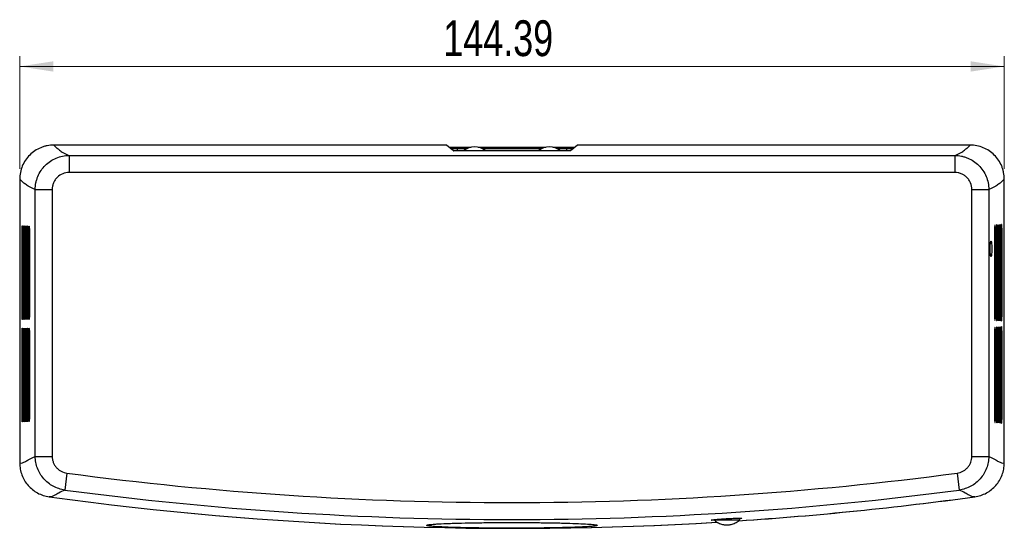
# Model space of a CAD drawing. Header units: millimetres. Extents: x 25 to 391, y 50 to 266.
# Tile 3 of 9: x 93 to 190, y 198 to 247. Entities that reach past the tile are written whole.
import ezdxf

# ---------------------------------------------------------------- set-up
doc = ezdxf.new("R2010")
doc.units = ezdxf.units.MM
doc.styles.add('SLDTEXTSTYLE0', font='TXT', dxfattribs={"width": 0.75})
doc.dimstyles.new('SLDDIMSTYLE0', dxfattribs={"dimtxt": 3.5, "dimasz": 3.302, "dimexe": 0, "dimexo": 0.0625, "dimgap": 0.875, "dimtad": 1, "dimlfac": 1.5, "dimrnd": 1e-09, "dimzin": 12, "dimdsep": 46, "dimtxsty": 'SLDTEXTSTYLE0', "dimsah": 1, "dimcen": 0.09, "dimadec": 0, "dimazin": 3, "dimtfac": 1, "dimtofl": 0, "dimtmove": 0, "dimatfit": 3, "dimfxl": 1, "dimfrac": 2, "dimtolj": 1, "dimtzin": 12, "dimarcsym": 0})

# ---------------------------------------------------------------- blocks, each defined once
blk = doc.blocks.new('_D_5')
at = {"color": 7, "linetype": 'Continuous', "lineweight": 0}
for p, q in [((93.261, 232.786), (93.261, 243.806)), ((189.521, 232.786), (189.521, 243.806)), ((93.261, 242.806), (189.521, 242.806))]:
    blk.add_line(p, q, dxfattribs=at)
at = {"color": 7, "linetype": 'Continuous', "lineweight": 18}
for points in [[(93.261, 242.806), (96.563, 242.298), (96.563, 243.314)], [(189.521, 242.806), (186.219, 243.314), (186.219, 242.298)]]:
    blk.add_solid(points, dxfattribs=at)
at = {"color": 7, "linetype": 'Continuous', "lineweight": 18, "insert": (134.677, 247.318), "char_height": 3.5, "attachment_point": 1, "style": 'SLDTEXTSTYLE0'}
blk.add_mtext('144.39', dxfattribs=at)

msp = doc.modelspace()

# ---------------------------------------------------------------- linework, layer by layer
at = {"color": 7, "linetype": 'Continuous', "lineweight": 25}
for p, q in [((134.9965, 235.116), (96.5907, 235.116)), ((96.5907, 235.1154), (96.5907, 235.116)), ((134.998, 235.1154), (96.5907, 235.1154)), ((135.6721, 234.5539), (134.998, 235.1154)), ((135.2428, 234.9115), (137.3878, 234.9115)), ((138.0742, 234.9115), (144.7078, 234.9115)), ((145.3942, 234.9115), (147.5392, 234.9115)), ((147.7839, 235.1154), (147.1099, 234.5539)), ((186.1913, 235.1154), (147.7839, 235.1154)), ((186.1913, 235.116), (147.7855, 235.116)), ((186.1913, 235.1154), (186.1913, 235.116)), ((98.1076, 234.1035), (184.6743, 234.1035)), ((98.1076, 234.1035), (98.1076, 232.4384)), ((135.6721, 234.5539), (135.6908, 234.5539)), ((135.6908, 234.552), (135.6908, 234.5539)), ((147.0911, 234.552), (135.6908, 234.552)), ((139.8243, 234.5672), (135.9077, 234.5672)), ((135.9077, 234.552), (135.9077, 234.5672)), ((136.0237, 234.7666), (136.9764, 234.7666)), ((138.4856, 234.7666), (144.2964, 234.7666)), ((139.8243, 234.5672), (139.8243, 234.552)), ((142.9577, 234.5672), (139.8243, 234.5672)), ((142.9577, 234.552), (142.9577, 234.5672)), ((146.8743, 234.5672), (142.9577, 234.5672)), ((145.8056, 234.7666), (146.7583, 234.7666)), ((146.8743, 234.552), (146.8743, 234.5672)), ((147.0912, 234.5539), (147.0911, 234.552)), ((147.1099, 234.5539), (147.0912, 234.5539)), ((184.6743, 234.1035), (184.6743, 232.4384)), ((184.6743, 232.4384), (98.1076, 232.4384)), ((93.2598, 231.7861), (93.2598, 204.0229)), ((93.2607, 231.7861), (93.2598, 231.7861)), ((93.2607, 231.7861), (93.2607, 204.0229)), ((189.5213, 204.0229), (189.5213, 231.7861)), ((189.5213, 231.7861), (189.5222, 231.7861)), ((189.5222, 204.0229), (189.5222, 231.7861)), ((94.7827, 230.7786), (96.4381, 230.7786)), ((94.7827, 204.6728), (94.7827, 230.7786)), ((96.4381, 230.7786), (96.4381, 204.6728)), ((186.3439, 230.7786), (187.9993, 230.7786)), ((186.3439, 204.6728), (186.3439, 230.7786)), ((187.9993, 230.7786), (187.9993, 204.6728)), ((93.4876, 218.6339), (93.4876, 226.6339)), ((93.5423, 226.6339), (93.5423, 218.6339)), ((93.5964, 218.6339), (93.5964, 226.6339)), ((93.6518, 226.6339), (93.6518, 218.6339)), ((93.7085, 218.6339), (93.7085, 226.6339)), ((93.7672, 226.6339), (93.7672, 218.6339)), ((93.8298, 218.6339), (93.8298, 226.6339)), ((93.8951, 226.6339), (93.8951, 218.6339)), ((93.967, 218.6339), (93.967, 226.6339)), ((94.042, 226.6339), (94.042, 218.6339)), ((94.127, 218.6339), (94.127, 226.6339)), ((94.2143, 226.6339), (94.2143, 218.6339)), ((188.56, 226.6339), (188.56, 218.6339)), ((188.6626, 218.6339), (188.6626, 226.6339)), ((188.7328, 226.6339), (188.7328, 218.6339)), ((188.8219, 218.6339), (188.8219, 226.6339)), ((188.8803, 226.6339), (188.8803, 218.6339)), ((188.9586, 218.6339), (188.9586, 226.6339)), ((189.0085, 226.6339), (189.0085, 218.6339)), ((189.0796, 218.6339), (189.0796, 226.6339)), ((189.1242, 226.6339), (189.1242, 218.6339)), ((189.1916, 218.6339), (189.1916, 226.6339)), ((189.2335, 226.6339), (189.2335, 218.6339)), ((189.3007, 218.6339), (189.3007, 226.6339)), ((93.4876, 208.6339), (93.4876, 216.6339)), ((93.5423, 216.6339), (93.5423, 208.6339)), ((93.5964, 208.6339), (93.5964, 216.6339)), ((93.6518, 216.6339), (93.6518, 208.6339)), ((93.7085, 208.6339), (93.7085, 216.6339)), ((93.7672, 216.6339), (93.7672, 208.6339)), ((93.8298, 208.6339), (93.8298, 216.6339)), ((93.8951, 216.6339), (93.8951, 208.6339)), ((93.967, 208.6339), (93.967, 216.6339)), ((94.042, 216.6339), (94.042, 208.6339)), ((94.127, 208.6339), (94.127, 216.6339)), ((94.2143, 216.6339), (94.2143, 208.6339)), ((188.56, 216.6339), (188.56, 208.6339)), ((188.6626, 208.6339), (188.6626, 216.6339)), ((188.7328, 216.6339), (188.7328, 208.6339)), ((188.8219, 208.6339), (188.8219, 216.6339)), ((188.8803, 216.6339), (188.8803, 208.6339)), ((188.9586, 208.6339), (188.9586, 216.6339)), ((189.0085, 216.6339), (189.0085, 208.6339)), ((189.0796, 208.6339), (189.0796, 216.6339)), ((189.1242, 216.6339), (189.1242, 208.6339)), ((189.1916, 208.6339), (189.1916, 216.6339)), ((189.2335, 216.6339), (189.2335, 208.6339)), ((189.3007, 208.6339), (189.3007, 216.6339)), ((94.7827, 204.6728), (96.4381, 204.6728)), ((186.3439, 204.6728), (187.9993, 204.6728)), ((93.2607, 204.0229), (93.2598, 204.0229)), ((189.5213, 204.0229), (189.5222, 204.0229)), ((97.8835, 203.0291), (97.6649, 201.3811)), ((184.8985, 203.0291), (185.1171, 201.3811)), ((161.1243, 198.4672), (163.6577, 198.4672)), ((163.6577, 198.4672), (163.6577, 198.6339))]:
    msp.add_line(p, q, dxfattribs=at)
at = {"color": 1, "linetype": 'Continuous', "lineweight": 25}
for p, q in [((136.0237, 234.7666), (136.0232, 234.5672)), ((146.7588, 234.5672), (146.7583, 234.7666)), ((93.4876, 226.6339), (93.5423, 226.6339)), ((93.5964, 226.6339), (93.6518, 226.6339)), ((93.7085, 226.6339), (93.7672, 226.6339)), ((93.8298, 226.6339), (93.8951, 226.6339)), ((93.967, 226.6339), (94.042, 226.6339)), ((94.127, 226.6339), (94.2143, 226.6339)), ((188.6626, 226.6339), (188.56, 226.6339)), ((188.8219, 226.6339), (188.7328, 226.6339)), ((188.9586, 226.6339), (188.8803, 226.6339)), ((189.0796, 226.6339), (189.0085, 226.6339)), ((189.1916, 226.6339), (189.1242, 226.6339)), ((189.3007, 226.6339), (189.2335, 226.6339)), ((93.4876, 218.6339), (93.5423, 218.6339)), ((93.5964, 218.6339), (93.6518, 218.6339)), ((93.7085, 218.6339), (93.7672, 218.6339)), ((93.8298, 218.6339), (93.8951, 218.6339)), ((93.967, 218.6339), (94.042, 218.6339)), ((94.127, 218.6339), (94.2143, 218.6339)), ((188.6626, 218.6339), (188.56, 218.6339)), ((188.8219, 218.6339), (188.7328, 218.6339)), ((188.9586, 218.6339), (188.8803, 218.6339)), ((189.0796, 218.6339), (189.0085, 218.6339)), ((189.1916, 218.6339), (189.1242, 218.6339)), ((189.3007, 218.6339), (189.2335, 218.6339)), ((93.4876, 216.6339), (93.5423, 216.6339)), ((93.5964, 216.6339), (93.6518, 216.6339)), ((93.7085, 216.6339), (93.7672, 216.6339)), ((93.8298, 216.6339), (93.8951, 216.6339)), ((93.967, 216.6339), (94.042, 216.6339)), ((94.127, 216.6339), (94.2143, 216.6339)), ((188.6626, 216.6339), (188.56, 216.6339)), ((188.8219, 216.6339), (188.7328, 216.6339)), ((188.9586, 216.6339), (188.8803, 216.6339)), ((189.0796, 216.6339), (189.0085, 216.6339)), ((189.1916, 216.6339), (189.1242, 216.6339)), ((189.3007, 216.6339), (189.2335, 216.6339)), ((93.4876, 208.6339), (93.5423, 208.6339)), ((93.5964, 208.6339), (93.6518, 208.6339)), ((93.7085, 208.6339), (93.7672, 208.6339)), ((93.8298, 208.6339), (93.8951, 208.6339)), ((93.967, 208.6339), (94.042, 208.6339)), ((94.127, 208.6339), (94.2143, 208.6339)), ((188.6626, 208.6339), (188.56, 208.6339)), ((188.8219, 208.6339), (188.7328, 208.6339)), ((188.9586, 208.6339), (188.8803, 208.6339)), ((189.0796, 208.6339), (189.0085, 208.6339)), ((189.1916, 208.6339), (189.1242, 208.6339)), ((189.3007, 208.6339), (189.2335, 208.6339))]:
    msp.add_line(p, q, dxfattribs=at)
at = {"color": 7, "linetype": 'Continuous', "lineweight": 25}
for centre, radius, start, end in [((137.731, 233.2806), 1.6667, 49.717506, 130.282494), ((145.051, 233.2806), 1.6667, 49.717506, 130.282494), ((141.391, 530.9672), 330.8116, 262.442712, 277.557288), ((141.391, 530.9672), 332.474, 262.442712, 277.557288), ((141.391, 530.9672), 333.3327, 262.198493, 273.448411), ((141.391, 530.9672), 333.3327, 273.813523, 277.801507)]:
    msp.add_arc(centre, radius, start, end, dxfattribs=at)
at = {"color": 1, "linetype": 'Continuous', "lineweight": 25}
for start, end in [(262.198493, 273.440751), (273.81696, 277.801507)]:
    msp.add_arc((141.391, 530.9672), 333.3327, start, end, dxfattribs=at)
at = {"color": 7, "linetype": 'Continuous', "lineweight": 25}
for centre, start_param, end_param in [((136.0237, 234.7957), 3.4724949, 4.712389), ((146.7583, 234.7957), 4.712389, 5.952283)]:
    msp.add_ellipse(centre, major_axis=(0.6667, 0), ratio=0.0436193, start_param=start_param, end_param=end_param, dxfattribs=at)
for points, knots in [([(96.5907, 235.1154), (96.3708, 235.1153), (96.1547, 235.0937), (95.8357, 235.0303), (95.7303, 235.004), (95.5213, 234.9407), (95.4174, 234.9036), (95.1151, 234.7784), (94.9239, 234.6763), (94.5621, 234.435), (94.3907, 234.2945), (94.0836, 233.9877), (93.9457, 233.8203), (93.7022, 233.4567), (93.5987, 233.2631), (93.4324, 232.8628), (93.3684, 232.6535), (93.2824, 232.2234), (93.2608, 232.006), (93.2607, 231.7861)], [0, 0, 0, 0, 0.125, 0.125, 0.1875, 0.1875, 0.25, 0.25, 0.375, 0.375, 0.5, 0.5, 0.625, 0.625, 0.75, 0.75, 0.875, 0.875, 1, 1, 1, 1]), ([(96.5907, 235.1154), (96.6898, 235.031), (96.78, 234.9466), (96.9598, 234.7777), (97.0495, 234.6932), (97.2608, 234.5244), (97.3832, 234.4401), (97.6934, 234.2715), (97.8816, 234.1874), (98.1076, 234.1035)], [0, 0, 0, 0, 0.25, 0.25, 0.5, 0.5, 0.75, 0.75, 1, 1, 1, 1]), ([(184.6743, 234.1035), (184.9004, 234.1874), (185.0886, 234.2715), (185.3987, 234.44), (185.5211, 234.5244), (185.7324, 234.6932), (185.8222, 234.7777), (186.002, 234.9465), (186.0922, 235.031), (186.1913, 235.1154)], [0, 0, 0, 0, 0.25, 0.25, 0.5, 0.5, 0.75, 0.75, 1, 1, 1, 1]), ([(189.5213, 231.7861), (189.5212, 232.006), (189.4996, 232.2221), (189.4362, 232.5411), (189.4098, 232.6465), (189.3465, 232.8555), (189.3093, 232.9594), (189.1841, 233.2617), (189.0819, 233.4528), (188.8405, 233.8146), (188.7, 233.9859), (188.3931, 234.2929), (188.2256, 234.4307), (187.862, 234.6741), (187.6683, 234.7776), (187.268, 234.9438), (187.0586, 235.0077), (186.6286, 235.0937), (186.4111, 235.1153), (186.1913, 235.1154)], [0, 0, 0, 0, 0.125, 0.125, 0.1875, 0.1875, 0.25, 0.25, 0.375, 0.375, 0.5, 0.5, 0.625, 0.625, 0.75, 0.75, 0.875, 0.875, 1, 1, 1, 1]), ([(94.7827, 230.7786), (94.7832, 230.998), (94.8052, 231.2138), (94.8691, 231.5322), (94.8956, 231.6374), (94.9591, 231.8461), (94.9964, 231.9497), (95.1218, 232.2513), (95.2241, 232.4421), (95.4654, 232.8031), (95.6058, 232.974), (95.9122, 233.2804), (96.0794, 233.418), (96.4424, 233.6611), (96.6352, 233.7643), (97.0344, 233.9305), (97.2434, 233.9947), (97.6719, 234.081), (97.8885, 234.1029), (98.1076, 234.1035)], [0, 0, 0, 0, 0.125, 0.125, 0.1875, 0.1875, 0.25, 0.25, 0.375, 0.375, 0.5, 0.5, 0.625, 0.625, 0.75, 0.75, 0.875, 0.875, 1, 1, 1, 1]), ([(184.6743, 234.1035), (184.8935, 234.1029), (185.1089, 234.081), (185.4269, 234.0173), (185.5319, 233.9909), (185.7403, 233.9275), (185.8439, 233.8903), (186.1454, 233.7651), (186.336, 233.6631), (186.6968, 233.4223), (186.8679, 233.2821), (187.1746, 232.9758), (187.3123, 232.8088), (187.5555, 232.4463), (187.6593, 232.2528), (187.8259, 231.8533), (187.89, 231.6447), (187.9768, 231.2152), (187.9988, 230.998), (187.9993, 230.7786)], [0, 0, 0, 0, 0.125, 0.125, 0.1875, 0.1875, 0.25, 0.25, 0.375, 0.375, 0.5, 0.5, 0.625, 0.625, 0.75, 0.75, 0.875, 0.875, 1, 1, 1, 1]), ([(98.1076, 232.4384), (97.8878, 232.4384), (97.6692, 232.3948), (97.2682, 232.2301), (97.082, 232.1069), (96.8508, 231.8776), (96.7802, 231.7922), (96.6588, 231.6117), (96.6075, 231.5162), (96.5235, 231.3149), (96.4914, 231.2093), (96.4489, 230.9966), (96.4381, 230.8885), (96.4381, 230.7786)], [0, 0, 0, 0, 0.25, 0.25, 0.5, 0.5, 0.625, 0.625, 0.75, 0.75, 0.875, 0.875, 1, 1, 1, 1]), ([(186.3439, 230.7786), (186.3439, 230.9985), (186.2995, 231.217), (186.1741, 231.517), (186.1219, 231.6138), (185.9996, 231.7951), (185.9304, 231.8785), (185.7761, 232.0313), (185.6901, 232.1012), (185.5087, 232.221), (185.4129, 232.2717), (185.2109, 232.3544), (185.1052, 232.386), (184.8924, 232.4278), (184.7843, 232.4384), (184.6743, 232.4384)], [0, 0, 0, 0, 0.25, 0.25, 0.375, 0.375, 0.5, 0.5, 0.625, 0.625, 0.75, 0.75, 0.875, 0.875, 1, 1, 1, 1]), ([(94.7827, 230.7786), (94.5571, 230.8611), (94.3688, 230.9438), (94.0577, 231.1101), (93.9345, 231.1935), (93.7219, 231.3615), (93.6316, 231.4461), (93.4509, 231.6157), (93.3604, 231.7009), (93.2607, 231.7861)], [0, 0, 0, 0, 0.25, 0.25, 0.5, 0.5, 0.75, 0.75, 1, 1, 1, 1]), ([(189.5213, 231.7861), (189.4216, 231.7009), (189.3311, 231.6157), (189.1504, 231.446), (189.06, 231.3615), (188.8474, 231.1935), (188.7242, 231.11), (188.4132, 230.9438), (188.2249, 230.8611), (187.9993, 230.7786)], [0, 0, 0, 0, 0.25, 0.25, 0.5, 0.5, 0.75, 0.75, 1, 1, 1, 1]), ([(93.4876, 226.6339), (93.4876, 226.7117), (93.4883, 226.7881), (93.491, 226.9307), (93.4931, 226.9961), (93.4981, 227.1046), (93.5012, 227.1485), (93.5078, 227.2072), (93.5114, 227.2226), (93.5185, 227.2227), (93.5221, 227.2075), (93.5287, 227.1487), (93.5318, 227.1055), (93.5394, 226.9409), (93.5423, 226.7896), (93.5423, 226.6339)], [0, 0, 0, 0, 0.125, 0.125, 0.25, 0.25, 0.375, 0.375, 0.5, 0.5, 0.625, 0.625, 0.75, 0.75, 1, 1, 1, 1]), ([(93.5964, 226.6339), (93.5964, 226.7112), (93.5971, 226.7871), (93.5999, 226.9288), (93.6019, 226.9937), (93.607, 227.1016), (93.6101, 227.1452), (93.6167, 227.2035), (93.6203, 227.2188), (93.6275, 227.2189), (93.6312, 227.2038), (93.6379, 227.1453), (93.641, 227.1025), (93.6488, 226.9389), (93.6518, 226.7885), (93.6518, 226.6339)], [0, 0, 0, 0, 0.125, 0.125, 0.25, 0.25, 0.375, 0.375, 0.5, 0.5, 0.625, 0.625, 0.75, 0.75, 1, 1, 1, 1]), ([(93.7085, 226.6339), (93.7085, 226.7107), (93.7092, 226.7861), (93.7121, 226.9268), (93.7143, 226.9913), (93.7196, 227.0985), (93.7228, 227.1417), (93.7298, 227.1996), (93.7337, 227.2149), (93.7413, 227.215), (93.7452, 227.2), (93.7523, 227.1419), (93.7556, 227.0993), (93.764, 226.9368), (93.7672, 226.7875), (93.7672, 226.6339)], [0, 0, 0, 0, 0.125, 0.125, 0.25, 0.25, 0.375, 0.375, 0.5, 0.5, 0.625, 0.625, 0.75, 0.75, 1, 1, 1, 1]), ([(93.8298, 226.6339), (93.8298, 226.7101), (93.8306, 226.785), (93.8338, 226.9247), (93.8361, 226.9887), (93.842, 227.095), (93.8456, 227.1379), (93.8533, 227.1954), (93.8576, 227.2105), (93.8661, 227.2106), (93.8704, 227.1957), (93.8784, 227.1381), (93.8821, 227.0959), (93.8914, 226.9346), (93.8951, 226.7864), (93.8951, 226.6339)], [0, 0, 0, 0, 0.125, 0.125, 0.25, 0.25, 0.375, 0.375, 0.5, 0.5, 0.625, 0.625, 0.75, 0.75, 1, 1, 1, 1]), ([(93.967, 226.6339), (93.967, 226.7095), (93.968, 226.7837), (93.9716, 226.9222), (93.9743, 226.9857), (93.9844, 227.1438), (93.994, 227.2055), (94.0086, 227.2057), (94.0136, 227.1909), (94.0228, 227.1338), (94.027, 227.0919), (94.0378, 226.9321), (94.042, 226.7851), (94.042, 226.6339)], [0, 0, 0, 0, 0.125, 0.125, 0.25, 0.25, 0.5, 0.5, 0.625, 0.625, 0.75, 0.75, 1, 1, 1, 1]), ([(94.127, 226.6339), (94.127, 226.7088), (94.128, 226.7823), (94.1323, 226.9194), (94.1354, 226.9822), (94.1472, 227.1387), (94.1583, 227.1997), (94.1754, 227.1999), (94.1812, 227.1853), (94.1919, 227.1288), (94.1968, 227.0874), (94.2094, 226.9292), (94.2143, 226.7836), (94.2143, 226.6339)], [0, 0, 0, 0, 0.125, 0.125, 0.25, 0.25, 0.5, 0.5, 0.625, 0.625, 0.75, 0.75, 1, 1, 1, 1]), ([(188.6626, 226.6339), (188.6626, 226.7219), (188.6613, 226.8083), (188.6563, 226.9695), (188.6527, 227.0433), (188.6435, 227.1659), (188.638, 227.2154), (188.6258, 227.2816), (188.6192, 227.299), (188.6058, 227.2991), (188.599, 227.282), (188.5864, 227.2155), (188.5806, 227.1669), (188.5657, 226.9809), (188.56, 226.8099), (188.56, 226.6339)], [0, 0, 0, 0, 0.125, 0.125, 0.25, 0.25, 0.375, 0.375, 0.5, 0.5, 0.625, 0.625, 0.75, 0.75, 1, 1, 1, 1]), ([(188.8219, 226.6339), (188.8219, 226.7238), (188.8208, 226.812), (188.8165, 226.9767), (188.8133, 227.0521), (188.8054, 227.1774), (188.8005, 227.228), (188.79, 227.2957), (188.7842, 227.3135), (188.7726, 227.3136), (188.7667, 227.2961), (188.7557, 227.2282), (188.7507, 227.1784), (188.7378, 226.9884), (188.7328, 226.8137), (188.7328, 226.6339)], [0, 0, 0, 0, 0.125, 0.125, 0.25, 0.25, 0.375, 0.375, 0.5, 0.5, 0.625, 0.625, 0.75, 0.75, 1, 1, 1, 1]), ([(188.9586, 226.6339), (188.9586, 226.7254), (188.9577, 226.8152), (188.9539, 226.9829), (188.951, 227.0597), (188.944, 227.1873), (188.9397, 227.2388), (188.9305, 227.3078), (188.9254, 227.3259), (188.9151, 227.326), (188.91, 227.3082), (188.9004, 227.239), (188.8959, 227.1883), (188.8847, 226.9948), (188.8803, 226.8169), (188.8803, 226.6339)], [0, 0, 0, 0, 0.125, 0.125, 0.25, 0.25, 0.375, 0.375, 0.5, 0.5, 0.625, 0.625, 0.75, 0.75, 1, 1, 1, 1]), ([(189.0796, 226.6339), (189.0796, 226.7268), (189.0787, 226.818), (189.0752, 226.9883), (189.0726, 227.0663), (189.0662, 227.196), (189.0623, 227.2483), (189.0539, 227.3184), (189.0492, 227.3368), (189.04, 227.3369), (189.0353, 227.3188), (189.0266, 227.2485), (189.0226, 227.197), (189.0125, 227.0004), (189.0085, 226.8198), (189.0085, 226.6339)], [0, 0, 0, 0, 0.125, 0.125, 0.25, 0.25, 0.375, 0.375, 0.5, 0.5, 0.625, 0.625, 0.75, 0.75, 1, 1, 1, 1]), ([(189.1916, 226.6339), (189.1916, 226.7281), (189.1908, 226.8206), (189.1874, 226.9933), (189.1849, 227.0724), (189.1788, 227.2039), (189.175, 227.257), (189.167, 227.328), (189.1625, 227.3467), (189.1537, 227.3469), (189.1493, 227.3285), (189.1411, 227.2572), (189.1374, 227.205), (189.131, 227.072), (189.1285, 226.9936), (189.1251, 226.8208), (189.1242, 226.7281), (189.1242, 226.6339)], [0, 0, 0, 0, 0.125, 0.125, 0.25, 0.25, 0.375, 0.375, 0.5, 0.5, 0.625, 0.625, 0.75, 0.75, 0.875, 0.875, 1, 1, 1, 1]), ([(189.3007, 226.6339), (189.3007, 226.7294), (189.2999, 226.8231), (189.2965, 226.9981), (189.294, 227.0783), (189.2878, 227.2115), (189.284, 227.2653), (189.2759, 227.3373), (189.2715, 227.3563), (189.2627, 227.3564), (189.2583, 227.3378), (189.2502, 227.2655), (189.2465, 227.2126), (189.2402, 227.0779), (189.2378, 226.9984), (189.2344, 226.8233), (189.2335, 226.7294), (189.2335, 226.6339)], [0, 0, 0, 0, 0.125, 0.125, 0.25, 0.25, 0.375, 0.375, 0.5, 0.5, 0.625, 0.625, 0.75, 0.75, 0.875, 0.875, 1, 1, 1, 1]), ([(188.2271, 225.7238), (188.2168, 225.7332), (188.2064, 225.7229), (188.1865, 225.6647), (188.177, 225.6166), (188.1607, 225.4906), (188.1537, 225.4116), (188.1437, 225.2366), (188.1405, 225.1387), (188.1384, 224.9409), (188.1395, 224.8396), (188.1459, 224.6489), (188.151, 224.5601), (188.1648, 224.4054), (188.1731, 224.3421), (188.1918, 224.249), (188.2019, 224.2201), (188.2224, 224.2013), (188.2329, 224.2115), (188.2522, 224.2692), (188.2613, 224.3173), (188.2766, 224.4431), (188.2831, 224.5218), (188.2924, 224.6975), (188.2953, 224.7943), (188.2972, 224.9941), (188.2962, 225.0946), (188.2904, 225.2858), (188.2856, 225.3751), (188.2729, 225.5281), (188.265, 225.5924), (188.2473, 225.685), (188.2374, 225.7144), (188.2271, 225.7238)], [0, 0, 0, 0, 0.0625, 0.0625, 0.125, 0.125, 0.1875, 0.1875, 0.25, 0.25, 0.3125, 0.3125, 0.375, 0.375, 0.4375, 0.4375, 0.5, 0.5, 0.5625, 0.5625, 0.625, 0.625, 0.6875, 0.6875, 0.75, 0.75, 0.8125, 0.8125, 0.875, 0.875, 0.9375, 0.9375, 1, 1, 1, 1]), ([(93.5423, 218.6339), (93.5423, 218.5561), (93.5416, 218.4797), (93.5389, 218.337), (93.5369, 218.2717), (93.5318, 218.1631), (93.5287, 218.1193), (93.5222, 218.0606), (93.5186, 218.0451), (93.5114, 218.045), (93.5078, 218.0602), (93.5012, 218.1191), (93.4982, 218.1622), (93.4905, 218.3269), (93.4876, 218.4782), (93.4876, 218.6339)], [0, 0, 0, 0, 0.125, 0.125, 0.25, 0.25, 0.375, 0.375, 0.5, 0.5, 0.625, 0.625, 0.75, 0.75, 1, 1, 1, 1]), ([(93.6518, 218.6339), (93.6518, 218.5566), (93.651, 218.4807), (93.6482, 218.339), (93.6461, 218.2741), (93.641, 218.1662), (93.6379, 218.1226), (93.6312, 218.0643), (93.6276, 218.049), (93.6204, 218.0488), (93.6167, 218.064), (93.6101, 218.1224), (93.607, 218.1653), (93.5993, 218.3289), (93.5964, 218.4792), (93.5964, 218.6339)], [0, 0, 0, 0, 0.125, 0.125, 0.25, 0.25, 0.375, 0.375, 0.5, 0.5, 0.625, 0.625, 0.75, 0.75, 1, 1, 1, 1]), ([(93.7672, 218.6339), (93.7672, 218.5571), (93.7664, 218.4817), (93.7634, 218.3409), (93.7612, 218.2765), (93.7557, 218.1693), (93.7524, 218.1261), (93.7452, 218.0682), (93.7414, 218.0529), (93.7337, 218.0528), (93.7299, 218.0678), (93.7228, 218.1259), (93.7196, 218.1684), (93.7115, 218.3309), (93.7085, 218.4803), (93.7085, 218.6339)], [0, 0, 0, 0, 0.125, 0.125, 0.25, 0.25, 0.375, 0.375, 0.5, 0.5, 0.625, 0.625, 0.75, 0.75, 1, 1, 1, 1]), ([(93.8951, 218.6339), (93.8951, 218.5576), (93.8942, 218.4828), (93.8908, 218.3431), (93.8883, 218.2791), (93.8821, 218.1728), (93.8784, 218.1298), (93.8705, 218.0724), (93.8662, 218.0573), (93.8576, 218.0572), (93.8534, 218.072), (93.8456, 218.1297), (93.8421, 218.1719), (93.8331, 218.3332), (93.8298, 218.4814), (93.8298, 218.6339)], [0, 0, 0, 0, 0.125, 0.125, 0.25, 0.25, 0.375, 0.375, 0.5, 0.5, 0.625, 0.625, 0.75, 0.75, 1, 1, 1, 1]), ([(94.042, 218.6339), (94.042, 218.5583), (94.041, 218.4841), (94.0371, 218.3455), (94.0342, 218.2821), (94.0235, 218.124), (94.0136, 218.0623), (93.9989, 218.0621), (93.9941, 218.0769), (93.9851, 218.134), (93.9811, 218.1758), (93.9709, 218.3357), (93.967, 218.4827), (93.967, 218.6339)], [0, 0, 0, 0, 0.125, 0.125, 0.25, 0.25, 0.5, 0.5, 0.625, 0.625, 0.75, 0.75, 1, 1, 1, 1]), ([(94.2143, 218.6339), (94.2143, 218.559), (94.2131, 218.4855), (94.2085, 218.3484), (94.2052, 218.2856), (94.1927, 218.1291), (94.1811, 218.0681), (94.1641, 218.0679), (94.1584, 218.0825), (94.148, 218.139), (94.1433, 218.1804), (94.1314, 218.3386), (94.127, 218.4841), (94.127, 218.6339)], [0, 0, 0, 0, 0.125, 0.125, 0.25, 0.25, 0.5, 0.5, 0.625, 0.625, 0.75, 0.75, 1, 1, 1, 1]), ([(188.56, 218.6339), (188.56, 218.5459), (188.5614, 218.4595), (188.5667, 218.2983), (188.5707, 218.2245), (188.5805, 218.1019), (188.5864, 218.0524), (188.5989, 217.9862), (188.6057, 217.9688), (188.6191, 217.9686), (188.6258, 217.9858), (188.6379, 218.0522), (188.6434, 218.1009), (188.6574, 218.2868), (188.6626, 218.4579), (188.6626, 218.6339)], [0, 0, 0, 0, 0.125, 0.125, 0.25, 0.25, 0.375, 0.375, 0.5, 0.5, 0.625, 0.625, 0.75, 0.75, 1, 1, 1, 1]), ([(188.7328, 218.6339), (188.7328, 218.544), (188.734, 218.4558), (188.7387, 218.2911), (188.7421, 218.2157), (188.7506, 218.0904), (188.7557, 218.0398), (188.7666, 217.9721), (188.7725, 217.9543), (188.7841, 217.9541), (188.7899, 217.9717), (188.8005, 218.0396), (188.8053, 218.0893), (188.8174, 218.2794), (188.8219, 218.4541), (188.8219, 218.6339)], [0, 0, 0, 0, 0.125, 0.125, 0.25, 0.25, 0.375, 0.375, 0.5, 0.5, 0.625, 0.625, 0.75, 0.75, 1, 1, 1, 1]), ([(188.8803, 218.6339), (188.8803, 218.5424), (188.8813, 218.4526), (188.8854, 218.2849), (188.8884, 218.2081), (188.8959, 218.0805), (188.9003, 218.029), (188.9099, 217.96), (188.9151, 217.9418), (188.9253, 217.9417), (188.9304, 217.9596), (188.9397, 218.0287), (188.9439, 218.0794), (188.9546, 218.273), (188.9586, 218.4509), (188.9586, 218.6339)], [0, 0, 0, 0, 0.125, 0.125, 0.25, 0.25, 0.375, 0.375, 0.5, 0.5, 0.625, 0.625, 0.75, 0.75, 1, 1, 1, 1]), ([(189.0085, 218.6339), (189.0089, 218.555), (189.0098, 218.3971), (189.016, 218.1862), (189.0252, 218.0288), (189.0352, 217.9395), (189.0418, 217.9399), (189.0444, 217.94)], [0, 0, 0, 0, 0.2150077, 0.430011, 0.6451538, 0.8605591, 1, 1, 1, 1]), ([(189.0486, 217.9355), (189.0529, 217.9454), (189.057, 217.9705), (189.0646, 218.0494), (189.068, 218.1022), (189.0764, 218.2935), (189.0796, 218.4617), (189.0796, 218.6339)], [0, 0, 0, 0, 0.25, 0.25, 0.5, 0.5, 1, 1, 1, 1]), ([(189.1242, 218.6339), (189.1242, 218.5396), (189.1251, 218.4472), (189.1285, 218.2745), (189.131, 218.1954), (189.1373, 218.0639), (189.1411, 218.0108), (189.1493, 217.9397), (189.1537, 217.921), (189.1625, 217.9209), (189.1669, 217.9393), (189.175, 218.0106), (189.1787, 218.0628), (189.185, 218.1957), (189.1874, 218.2742), (189.1908, 218.447), (189.1916, 218.5396), (189.1916, 218.6339)], [0, 0, 0, 0, 0.125, 0.125, 0.25, 0.25, 0.375, 0.375, 0.5, 0.5, 0.625, 0.625, 0.75, 0.75, 0.875, 0.875, 1, 1, 1, 1]), ([(189.2335, 218.6339), (189.2335, 218.5384), (189.2344, 218.4447), (189.2378, 218.2697), (189.2402, 218.1895), (189.2464, 218.0563), (189.2502, 218.0025), (189.2583, 217.9304), (189.2627, 217.9115), (189.2714, 217.9114), (189.2758, 217.93), (189.284, 218.0022), (189.2877, 218.0552), (189.294, 218.1899), (189.2965, 218.2694), (189.2999, 218.4445), (189.3007, 218.5384), (189.3007, 218.6339)], [0, 0, 0, 0, 0.125, 0.125, 0.25, 0.25, 0.375, 0.375, 0.5, 0.5, 0.625, 0.625, 0.75, 0.75, 0.875, 0.875, 1, 1, 1, 1]), ([(93.4876, 216.6339), (93.4876, 216.7117), (93.4883, 216.7881), (93.491, 216.9307), (93.4931, 216.9961), (93.4981, 217.1046), (93.5012, 217.1485), (93.5078, 217.2072), (93.5114, 217.2226), (93.5185, 217.2227), (93.5221, 217.2075), (93.5287, 217.1487), (93.5318, 217.1055), (93.5394, 216.9409), (93.5423, 216.7896), (93.5423, 216.6339)], [0, 0, 0, 0, 0.125, 0.125, 0.25, 0.25, 0.375, 0.375, 0.5, 0.5, 0.625, 0.625, 0.75, 0.75, 1, 1, 1, 1]), ([(93.5964, 216.6339), (93.5964, 216.7667), (93.5985, 216.8955), (93.6063, 217.1028), (93.6118, 217.1752), (93.6179, 217.2045)], [0, 0, 0, 0, 0.5, 0.5, 1, 1, 1, 1]), ([(93.624, 217.2115), (93.6251, 217.2135), (93.6292, 217.2214), (93.6363, 217.1671), (93.6441, 217.054), (93.6495, 216.8891), (93.6516, 216.7403), (93.6517, 216.6544), (93.6518, 216.6339)], [0, 0, 0, 0, 0.072211, 0.2875356, 0.5028154, 0.7179156, 0.9327789, 1, 1, 1, 1]), ([(93.7085, 216.6339), (93.7085, 216.7658), (93.7107, 216.8937), (93.7189, 217.0996), (93.7246, 217.1715), (93.7311, 217.2006)], [0, 0, 0, 0, 0.5, 0.5, 1, 1, 1, 1]), ([(93.7376, 217.2076), (93.7387, 217.2095), (93.7431, 217.2174), (93.7507, 217.1635), (93.759, 217.0512), (93.7648, 216.8874), (93.767, 216.7396), (93.7672, 216.6542), (93.7672, 216.6339)], [0, 0, 0, 0, 0.07207784, 0.28746179, 0.50280134, 0.71793905, 0.93280403, 1, 1, 1, 1]), ([(93.8298, 216.6339), (93.8298, 216.7648), (93.8322, 216.8918), (93.8412, 217.0961), (93.8475, 217.1674), (93.8547, 217.1963)], [0, 0, 0, 0, 0.5, 0.5, 1, 1, 1, 1]), ([(93.862, 217.2033), (93.8632, 217.2052), (93.8681, 217.2131), (93.8765, 217.1596), (93.8858, 217.0481), (93.8924, 216.8855), (93.8949, 216.7388), (93.895, 216.6541), (93.8951, 216.6339)], [0, 0, 0, 0, 0.0718086, 0.2873169, 0.5027764, 0.7179856, 0.9328496, 1, 1, 1, 1]), ([(93.967, 216.6339), (93.967, 216.7095), (93.968, 216.7837), (93.9716, 216.9222), (93.9743, 216.9857), (93.9844, 217.1438), (93.994, 217.2055), (94.0086, 217.2057), (94.0136, 217.1909), (94.0228, 217.1338), (94.027, 217.0919), (94.0378, 216.9321), (94.042, 216.7851), (94.042, 216.6339)], [0, 0, 0, 0, 0.125, 0.125, 0.25, 0.25, 0.5, 0.5, 0.625, 0.625, 0.75, 0.75, 1, 1, 1, 1]), ([(94.127, 216.6339), (94.127, 216.7088), (94.128, 216.7823), (94.1323, 216.9194), (94.1354, 216.9822), (94.1472, 217.1387), (94.1583, 217.1997), (94.1754, 217.1999), (94.1812, 217.1853), (94.1919, 217.1288), (94.1968, 217.0874), (94.2094, 216.9292), (94.2143, 216.7836), (94.2143, 216.6339)], [0, 0, 0, 0, 0.125, 0.125, 0.25, 0.25, 0.5, 0.5, 0.625, 0.625, 0.75, 0.75, 1, 1, 1, 1]), ([(188.6626, 216.6339), (188.6626, 216.7219), (188.6613, 216.8083), (188.6563, 216.9695), (188.6527, 217.0433), (188.6435, 217.1659), (188.638, 217.2154), (188.6258, 217.2816), (188.6192, 217.299), (188.6058, 217.2991), (188.599, 217.282), (188.5864, 217.2155), (188.5806, 217.1669), (188.5657, 216.9809), (188.56, 216.8099), (188.56, 216.6339)], [0, 0, 0, 0, 0.125, 0.125, 0.25, 0.25, 0.375, 0.375, 0.5, 0.5, 0.625, 0.625, 0.75, 0.75, 1, 1, 1, 1]), ([(188.8219, 216.6339), (188.8219, 216.7238), (188.8208, 216.812), (188.8165, 216.9767), (188.8133, 217.0521), (188.8054, 217.1774), (188.8005, 217.228), (188.79, 217.2957), (188.7842, 217.3135), (188.7726, 217.3136), (188.7667, 217.2961), (188.7557, 217.2282), (188.7507, 217.1784), (188.7378, 216.9884), (188.7328, 216.8137), (188.7328, 216.6339)], [0, 0, 0, 0, 0.125, 0.125, 0.25, 0.25, 0.375, 0.375, 0.5, 0.5, 0.625, 0.625, 0.75, 0.75, 1, 1, 1, 1]), ([(188.9586, 216.6339), (188.9586, 216.7254), (188.9577, 216.8152), (188.9539, 216.9829), (188.951, 217.0597), (188.944, 217.1873), (188.9397, 217.2388), (188.9305, 217.3078), (188.9254, 217.3259), (188.9151, 217.326), (188.91, 217.3082), (188.9004, 217.239), (188.8959, 217.1883), (188.8847, 216.9948), (188.8803, 216.8169), (188.8803, 216.6339)], [0, 0, 0, 0, 0.125, 0.125, 0.25, 0.25, 0.375, 0.375, 0.5, 0.5, 0.625, 0.625, 0.75, 0.75, 1, 1, 1, 1]), ([(189.0796, 216.6339), (189.0796, 216.7268), (189.0787, 216.818), (189.0752, 216.9883), (189.0726, 217.0663), (189.0662, 217.196), (189.0623, 217.2483), (189.0539, 217.3184), (189.0492, 217.3368), (189.04, 217.3369), (189.0353, 217.3188), (189.0266, 217.2485), (189.0226, 217.197), (189.0125, 217.0004), (189.0085, 216.8198), (189.0085, 216.6339)], [0, 0, 0, 0, 0.125, 0.125, 0.25, 0.25, 0.375, 0.375, 0.5, 0.5, 0.625, 0.625, 0.75, 0.75, 1, 1, 1, 1]), ([(189.1916, 216.6339), (189.1916, 216.7281), (189.1908, 216.8206), (189.1874, 216.9933), (189.1849, 217.0724), (189.1788, 217.2039), (189.175, 217.257), (189.167, 217.328), (189.1625, 217.3467), (189.1537, 217.3469), (189.1493, 217.3285), (189.1411, 217.2572), (189.1374, 217.205), (189.131, 217.072), (189.1285, 216.9936), (189.1251, 216.8208), (189.1242, 216.7281), (189.1242, 216.6339)], [0, 0, 0, 0, 0.125, 0.125, 0.25, 0.25, 0.375, 0.375, 0.5, 0.5, 0.625, 0.625, 0.75, 0.75, 0.875, 0.875, 1, 1, 1, 1]), ([(189.3007, 216.6339), (189.3007, 216.7294), (189.2999, 216.8231), (189.2965, 216.9981), (189.294, 217.0783), (189.2878, 217.2115), (189.284, 217.2653), (189.2759, 217.3373), (189.2715, 217.3563), (189.2627, 217.3564), (189.2583, 217.3378), (189.2502, 217.2655), (189.2465, 217.2126), (189.2402, 217.0779), (189.2378, 216.9984), (189.2344, 216.8233), (189.2335, 216.7294), (189.2335, 216.6339)], [0, 0, 0, 0, 0.125, 0.125, 0.25, 0.25, 0.375, 0.375, 0.5, 0.5, 0.625, 0.625, 0.75, 0.75, 0.875, 0.875, 1, 1, 1, 1]), ([(93.5118, 208.049), (93.5085, 208.0573), (93.5053, 208.0783), (93.4994, 208.1444), (93.4967, 208.1886), (93.4901, 208.3488), (93.4876, 208.4897), (93.4876, 208.6339)], [0, 0, 0, 0, 0.25, 0.25, 0.5, 0.5, 1, 1, 1, 1]), ([(93.5423, 208.6339), (93.542, 208.5678), (93.5414, 208.4355), (93.5367, 208.2589), (93.5298, 208.127), (93.5221, 208.0521), (93.517, 208.0525), (93.515, 208.0527)], [0, 0, 0, 0, 0.214676, 0.4293484, 0.6441296, 0.8591314, 1, 1, 1, 1]), ([(93.6208, 208.0528), (93.6174, 208.061), (93.6142, 208.0819), (93.6083, 208.1475), (93.6056, 208.1915), (93.5989, 208.3506), (93.5964, 208.4906), (93.5964, 208.6339)], [0, 0, 0, 0, 0.25, 0.25, 0.5, 0.5, 1, 1, 1, 1]), ([(93.6518, 208.6339), (93.6515, 208.5682), (93.6508, 208.4368), (93.646, 208.2613), (93.639, 208.1303), (93.6312, 208.0559), (93.626, 208.0563), (93.624, 208.0564)], [0, 0, 0, 0, 0.2146676, 0.4293314, 0.6441101, 0.8591196, 1, 1, 1, 1]), ([(93.7672, 208.6339), (93.7672, 208.5571), (93.7664, 208.4817), (93.7634, 208.3409), (93.7612, 208.2765), (93.7557, 208.1693), (93.7524, 208.1261), (93.7452, 208.0682), (93.7414, 208.0529), (93.7337, 208.0528), (93.7299, 208.0678), (93.7228, 208.1259), (93.7196, 208.1684), (93.7115, 208.3309), (93.7085, 208.4803), (93.7085, 208.6339)], [0, 0, 0, 0, 0.125, 0.125, 0.25, 0.25, 0.375, 0.375, 0.5, 0.5, 0.625, 0.625, 0.75, 0.75, 1, 1, 1, 1]), ([(93.8581, 208.061), (93.8542, 208.0691), (93.8504, 208.0896), (93.8435, 208.1543), (93.8404, 208.1977), (93.8327, 208.3545), (93.8298, 208.4926), (93.8298, 208.6339)], [0, 0, 0, 0, 0.25, 0.25, 0.5, 0.5, 1, 1, 1, 1]), ([(93.8951, 208.6339), (93.8947, 208.5692), (93.8939, 208.4397), (93.8882, 208.2667), (93.8797, 208.1376), (93.8704, 208.0642), (93.8643, 208.0645), (93.8619, 208.0646)], [0, 0, 0, 0, 0.2145721, 0.4291384, 0.6438769, 0.8589548, 1, 1, 1, 1]), ([(94.042, 208.6339), (94.042, 208.5583), (94.041, 208.4841), (94.0371, 208.3455), (94.0342, 208.2821), (94.0235, 208.124), (94.0136, 208.0623), (93.9989, 208.0621), (93.9941, 208.0769), (93.9851, 208.134), (93.9811, 208.1758), (93.9709, 208.3357), (93.967, 208.4827), (93.967, 208.6339)], [0, 0, 0, 0, 0.125, 0.125, 0.25, 0.25, 0.5, 0.5, 0.625, 0.625, 0.75, 0.75, 1, 1, 1, 1]), ([(94.2143, 208.6339), (94.2143, 208.559), (94.2131, 208.4855), (94.2085, 208.3484), (94.2052, 208.2856), (94.1927, 208.1291), (94.1811, 208.0681), (94.1641, 208.0679), (94.1584, 208.0825), (94.148, 208.139), (94.1433, 208.1804), (94.1314, 208.3386), (94.127, 208.4841), (94.127, 208.6339)], [0, 0, 0, 0, 0.125, 0.125, 0.25, 0.25, 0.5, 0.5, 0.625, 0.625, 0.75, 0.75, 1, 1, 1, 1]), ([(188.56, 208.6339), (188.56, 208.5459), (188.5614, 208.4595), (188.5667, 208.2983), (188.5707, 208.2245), (188.5805, 208.1019), (188.5864, 208.0524), (188.5989, 207.9862), (188.6057, 207.9688), (188.6191, 207.9686), (188.6258, 207.9858), (188.6379, 208.0522), (188.6434, 208.1009), (188.6574, 208.2868), (188.6626, 208.4579), (188.6626, 208.6339)], [0, 0, 0, 0, 0.125, 0.125, 0.25, 0.25, 0.375, 0.375, 0.5, 0.5, 0.625, 0.625, 0.75, 0.75, 1, 1, 1, 1]), ([(188.7328, 208.6339), (188.7328, 208.544), (188.734, 208.4558), (188.7387, 208.2911), (188.7421, 208.2157), (188.7506, 208.0904), (188.7557, 208.0398), (188.7666, 207.9721), (188.7725, 207.9543), (188.7841, 207.9541), (188.7899, 207.9717), (188.8005, 208.0396), (188.8053, 208.0893), (188.8174, 208.2794), (188.8219, 208.4541), (188.8219, 208.6339)], [0, 0, 0, 0, 0.125, 0.125, 0.25, 0.25, 0.375, 0.375, 0.5, 0.5, 0.625, 0.625, 0.75, 0.75, 1, 1, 1, 1]), ([(188.8803, 208.6339), (188.8803, 208.5424), (188.8813, 208.4526), (188.8854, 208.2849), (188.8884, 208.2081), (188.8959, 208.0805), (188.9003, 208.029), (188.9099, 207.96), (188.9151, 207.9418), (188.9253, 207.9417), (188.9304, 207.9596), (188.9397, 208.0287), (188.9439, 208.0794), (188.9546, 208.273), (188.9586, 208.4509), (188.9586, 208.6339)], [0, 0, 0, 0, 0.125, 0.125, 0.25, 0.25, 0.375, 0.375, 0.5, 0.5, 0.625, 0.625, 0.75, 0.75, 1, 1, 1, 1]), ([(189.0085, 208.6339), (189.0089, 208.555), (189.0098, 208.3971), (189.016, 208.1862), (189.0252, 208.0288), (189.0352, 207.9395), (189.0418, 207.9399), (189.0444, 207.94)], [0, 0, 0, 0, 0.2150077, 0.430011, 0.6451538, 0.8605591, 1, 1, 1, 1]), ([(189.0486, 207.9355), (189.0529, 207.9454), (189.057, 207.9705), (189.0646, 208.0494), (189.068, 208.1022), (189.0764, 208.2935), (189.0796, 208.4617), (189.0796, 208.6339)], [0, 0, 0, 0, 0.25, 0.25, 0.5, 0.5, 1, 1, 1, 1]), ([(189.1242, 208.6339), (189.1242, 208.5396), (189.1251, 208.4472), (189.1285, 208.2745), (189.131, 208.1954), (189.1373, 208.0639), (189.1411, 208.0108), (189.1493, 207.9397), (189.1537, 207.921), (189.1625, 207.9209), (189.1669, 207.9393), (189.175, 208.0106), (189.1787, 208.0628), (189.185, 208.1957), (189.1874, 208.2742), (189.1908, 208.447), (189.1916, 208.5396), (189.1916, 208.6339)], [0, 0, 0, 0, 0.125, 0.125, 0.25, 0.25, 0.375, 0.375, 0.5, 0.5, 0.625, 0.625, 0.75, 0.75, 0.875, 0.875, 1, 1, 1, 1]), ([(189.2335, 208.6339), (189.2335, 208.5384), (189.2344, 208.4447), (189.2378, 208.2697), (189.2402, 208.1895), (189.2464, 208.0563), (189.2502, 208.0025), (189.2583, 207.9304), (189.2627, 207.9115), (189.2714, 207.9114), (189.2758, 207.93), (189.284, 208.0022), (189.2877, 208.0552), (189.294, 208.1899), (189.2965, 208.2694), (189.2999, 208.4445), (189.3007, 208.5384), (189.3007, 208.6339)], [0, 0, 0, 0, 0.125, 0.125, 0.25, 0.25, 0.375, 0.375, 0.5, 0.5, 0.625, 0.625, 0.75, 0.75, 0.875, 0.875, 1, 1, 1, 1]), ([(93.2607, 204.0229), (93.3604, 204.0124), (93.451, 204.0207), (93.6319, 204.0719), (93.7222, 204.1149), (93.935, 204.2299), (94.0582, 204.3018), (94.3691, 204.4695), (94.5573, 204.5654), (94.7827, 204.6728)], [0, 0, 0, 0, 0.25, 0.25, 0.5, 0.5, 0.75, 0.75, 1, 1, 1, 1]), ([(97.6649, 201.3811), (97.4663, 201.4083), (97.2731, 201.4527), (96.8971, 201.575), (96.7132, 201.6534), (96.3611, 201.8427), (96.1958, 201.9519), (95.886, 202.1983), (95.7404, 202.3369), (95.4774, 202.637), (95.3608, 202.797), (95.1567, 203.1367), (95.0686, 203.3183), (94.9278, 203.6906), (94.8746, 203.8813), (94.8023, 204.2715), (94.7833, 204.4721), (94.7827, 204.6728)], [0, 0, 0, 0, 0.125, 0.125, 0.25, 0.25, 0.375, 0.375, 0.5, 0.5, 0.625, 0.625, 0.75, 0.75, 0.875, 0.875, 1, 1, 1, 1]), ([(96.4381, 204.6728), (96.4381, 204.5723), (96.4473, 204.4718), (96.4831, 204.2763), (96.5096, 204.1808), (96.58, 203.9944), (96.6242, 203.9035), (96.7266, 203.7336), (96.7851, 203.6536), (96.9172, 203.5037), (96.9904, 203.4345), (97.146, 203.3117), (97.229, 203.2574), (97.4944, 203.1163), (97.6843, 203.0555), (97.8835, 203.0291)], [0, 0, 0, 0, 0.125, 0.125, 0.25, 0.25, 0.375, 0.375, 0.5, 0.5, 0.625, 0.625, 0.75, 0.75, 1, 1, 1, 1]), ([(184.8985, 203.0291), (184.9981, 203.0423), (185.0966, 203.0645), (185.2859, 203.1254), (185.3771, 203.1639), (185.5529, 203.2574), (185.6375, 203.3128), (185.7932, 203.4359), (185.8652, 203.5041), (185.9971, 203.6539), (186.0566, 203.7353), (186.1587, 203.9052), (186.202, 203.9945), (186.308, 204.2755), (186.3439, 204.4718), (186.3439, 204.6728)], [0, 0, 0, 0, 0.125, 0.125, 0.25, 0.25, 0.375, 0.375, 0.5, 0.5, 0.625, 0.625, 0.75, 0.75, 1, 1, 1, 1]), ([(187.9993, 204.6728), (187.9987, 204.4722), (187.9801, 204.2746), (187.9084, 203.8854), (187.8549, 203.6926), (187.7135, 203.3184), (187.627, 203.1401), (187.4235, 202.8004), (187.3051, 202.6376), (187.0424, 202.3377), (186.8991, 202.2011), (186.5893, 201.954), (186.4208, 201.8428), (186.0708, 201.6544), (185.8891, 201.5766), (185.512, 201.4535), (185.3157, 201.4083), (185.1171, 201.3811)], [0, 0, 0, 0, 0.125, 0.125, 0.25, 0.25, 0.375, 0.375, 0.5, 0.5, 0.625, 0.625, 0.75, 0.75, 0.875, 0.875, 1, 1, 1, 1]), ([(187.9993, 204.6728), (188.2247, 204.5654), (188.4129, 204.4695), (188.724, 204.3017), (188.8471, 204.2298), (189.0598, 204.1148), (189.1502, 204.0719), (189.331, 204.0207), (189.4216, 204.0124), (189.5213, 204.0229)], [0, 0, 0, 0, 0.25, 0.25, 0.5, 0.5, 0.75, 0.75, 1, 1, 1, 1]), ([(93.2607, 204.0229), (93.2606, 203.8218), (93.2787, 203.6237), (93.3495, 203.2334), (93.4026, 203.0401), (93.5434, 202.6647), (93.6297, 202.4858), (93.8331, 202.1451), (93.9514, 201.9818), (94.2143, 201.6807), (94.3577, 201.5435), (94.6679, 201.2955), (94.8366, 201.1838), (95.1875, 200.9945), (95.3698, 200.9163), (95.7478, 200.7926), (95.9446, 200.7471), (96.1439, 200.7198)], [0, 0, 0, 0, 0.125, 0.125, 0.25, 0.25, 0.375, 0.375, 0.5, 0.5, 0.625, 0.625, 0.75, 0.75, 0.875, 0.875, 1, 1, 1, 1]), ([(186.6381, 200.7198), (186.8374, 200.7471), (187.0312, 200.7919), (187.4083, 200.9148), (187.5926, 200.9936), (187.9455, 201.1838), (188.1111, 201.2935), (188.4213, 201.5409), (188.5671, 201.6801), (188.8301, 201.9813), (188.9467, 202.1418), (189.1506, 202.4826), (189.2385, 202.6648), (189.3787, 203.0382), (189.4316, 203.2294), (189.5029, 203.6206), (189.5213, 203.8218), (189.5213, 204.0229)], [0, 0, 0, 0, 0.125, 0.125, 0.25, 0.25, 0.375, 0.375, 0.5, 0.5, 0.625, 0.625, 0.75, 0.75, 0.875, 0.875, 1, 1, 1, 1]), ([(97.6649, 201.3811), (97.4389, 201.2712), (97.2506, 201.1733), (96.9397, 201.0024), (96.8167, 200.9296), (96.6042, 200.8136), (96.514, 200.7706), (96.3334, 200.7188), (96.2431, 200.7101), (96.1439, 200.7198)], [0, 0, 0, 0, 0.25, 0.25, 0.5, 0.5, 0.75, 0.75, 1, 1, 1, 1]), ([(186.6381, 200.7198), (186.5389, 200.7101), (186.4486, 200.7188), (186.2681, 200.7706), (186.1778, 200.8136), (185.9654, 200.9295), (185.8425, 201.0023), (185.5314, 201.1733), (185.343, 201.2713), (185.1171, 201.3811)], [0, 0, 0, 0, 0.25, 0.25, 0.5, 0.5, 0.75, 0.75, 1, 1, 1, 1]), ([(160.9159, 198.4465), (160.9159, 198.4465), (160.9157, 198.4464), (160.9535, 198.4553), (161.0451, 198.4688), (161.1772, 198.4853), (161.2968, 198.497), (161.3414, 198.5014)], [0, 0, 0, 0, 0.06039901, 0.24662644, 0.50866155, 0.8169117, 1, 1, 1, 1]), ([(161.1414, 198.475), (161.1856, 198.4276), (161.3347, 198.2676), (161.6545, 198.1072), (162.0344, 197.9855), (162.2787, 197.973), (162.391, 197.9672)], [0, 0, 0, 0, 0.1398387, 0.4720987, 0.757476, 1, 1, 1, 1]), ([(161.3301, 198.5009), (161.3499, 198.5028), (161.4867, 198.5162), (161.7912, 198.5423), (162.2431, 198.5743), (162.5703, 198.5937), (162.9108, 198.6117), (163.2847, 198.6276), (163.6343, 198.6335), (163.8445, 198.629), (163.8801, 198.6133), (163.8065, 198.5944), (163.6789, 198.5799), (163.6457, 198.5761)], [0, 0, 0, 0, 0.0188969, 0.1307208, 0.2424121, 0.3353338, 0.3563131, 0.488465, 0.6226635, 0.7372673, 0.849121, 0.9608163, 1, 1, 1, 1]), ([(162.391, 197.9672), (162.5032, 197.973), (162.7476, 197.9855), (163.1275, 198.1073), (163.4453, 198.2663), (163.5929, 198.4243), (163.6355, 198.4699)], [0, 0, 0, 0, 0.2437919, 0.530661, 0.8646579, 1, 1, 1, 1]), ([(147.8804, 198.0995), (147.5333, 198.1138), (147.15, 198.1267), (146.5227, 198.1442), (146.3049, 198.1497), (145.8512, 198.1599), (145.6147, 198.1647), (144.8931, 198.1778), (144.3919, 198.1849), (143.6102, 198.193), (143.3436, 198.1953), (142.8043, 198.199), (142.534, 198.2004), (141.7212, 198.2033), (141.1769, 198.2034), (140.3565, 198.2009), (140.0827, 198.1996), (139.5459, 198.1961), (139.0167, 198.1918), (138.5028, 198.1858), (137.9965, 198.179), (137.746, 198.1751), (137.0166, 198.1623), (136.5622, 198.1522), (135.9272, 198.1351), (135.7233, 198.129), (135.3317, 198.1161), (135.1453, 198.1093), (134.6218, 198.0883), (134.3166, 198.0732), (133.9248, 198.0492), (133.8047, 198.0408), (133.5916, 198.024), (133.4981, 198.0154), (133.256, 197.9894), (133.1454, 197.9716), (133.0297, 197.935), (133.0266, 197.9168), (133.1007, 197.8896), (133.1387, 197.8806), (133.2415, 197.8627), (133.3069, 197.8537), (133.5399, 197.8274), (133.7446, 197.8106), (134.1247, 197.7864), (134.2641, 197.7785), (134.5668, 197.7632), (134.7284, 197.7558), (135.2424, 197.7346), (135.624, 197.7217), (136.2562, 197.7041), (136.4773, 197.6985), (136.9299, 197.6883), (137.3952, 197.6789), (137.8855, 197.671), (138.3883, 197.6639), (138.6473, 197.6607), (139.4351, 197.6525), (139.9686, 197.6489), (140.7808, 197.646), (141.0536, 197.6455), (141.6032, 197.6453), (141.8792, 197.6457), (142.6953, 197.6482), (143.2296, 197.6516), (144.0162, 197.6594), (144.2773, 197.6624), (144.786, 197.6693), (145.0335, 197.6731), (145.7563, 197.6858), (146.2118, 197.6958), (146.8541, 197.7131), (147.0592, 197.7192), (147.4477, 197.732), (147.8159, 197.7454), (148.1439, 197.7599), (148.4514, 197.775), (148.5956, 197.7829), (148.9881, 197.807), (149.1997, 197.8237), (149.5243, 197.8584), (149.6368, 197.8766), (149.7515, 197.9128), (149.756, 197.9309), (149.6819, 197.9583), (149.6433, 197.9674), (149.5406, 197.9854), (149.412, 198.003), (149.2329, 198.0202), (149.0282, 198.0371), (148.9127, 198.0454), (148.5289, 198.0698), (148.2275, 198.0852), (147.8804, 198.0995)], [0, 0, 0, 0, 0.03125, 0.03125, 0.046875, 0.046875, 0.0625, 0.0625, 0.09375, 0.09375, 0.109375, 0.109375, 0.125, 0.125, 0.15625, 0.15625, 0.171875, 0.171875, 0.1875, 0.203125, 0.203125, 0.21875, 0.21875, 0.25, 0.25, 0.265625, 0.265625, 0.28125, 0.28125, 0.3125, 0.3125, 0.328125, 0.328125, 0.34375, 0.34375, 0.375, 0.375, 0.40625, 0.40625, 0.421875, 0.421875, 0.4375, 0.4375, 0.46875, 0.46875, 0.484375, 0.484375, 0.5, 0.5, 0.53125, 0.53125, 0.546875, 0.546875, 0.5625, 0.578125, 0.578125, 0.59375, 0.59375, 0.625, 0.625, 0.640625, 0.640625, 0.65625, 0.65625, 0.6875, 0.6875, 0.703125, 0.703125, 0.71875, 0.71875, 0.75, 0.75, 0.765625, 0.765625, 0.78125, 0.796875, 0.796875, 0.8125, 0.8125, 0.84375, 0.84375, 0.875, 0.875, 0.90625, 0.90625, 0.921875, 0.921875, 0.9375, 0.953125, 0.953125, 0.96875, 0.96875, 1, 1, 1, 1])]:
    msp.add_open_spline(points, degree=3, knots=knots, dxfattribs=at)
at = {"color": 1, "linetype": 'Continuous', "lineweight": 25}
msp.add_open_spline([(161.1996, 198.4168), (161.1824, 198.4165), (161.1085, 198.415), (161.0132, 198.4154), (160.9185, 198.4183), (160.8683, 198.4245), (160.8605, 198.4336), (160.8961, 198.4454), (160.9746, 198.4595), (161.0819, 198.474), (161.2028, 198.4879), (161.2875, 198.4966), (161.3301, 198.5009)], degree=3, knots=[0, 0, 0, 0, 0.03480629, 0.14966588, 0.2624761, 0.37855582, 0.49141142, 0.607528, 0.72060019, 0.83693495, 0.91788599, 1, 1, 1, 1], dxfattribs=at)

# ---------------------------------------------------------------- dimensions: what is measured, and where the dimension line sits
at = {"color": 7, "linetype": 'Continuous', "lineweight": 18}
dim = msp.add_linear_dim(base=(189.5213, 242.8062), p1=(93.2607, 231.7861), p2=(189.5213, 231.7861), dimstyle='SLDDIMSTYLE0', dxfattribs=at)
dim.commit()
dim.dimension.update_dxf_attribs({"geometry": '_D_5', "text_midpoint": (141.7886, 242.8062), "dimtype": 160})

doc.saveas('drawing.dxf')
